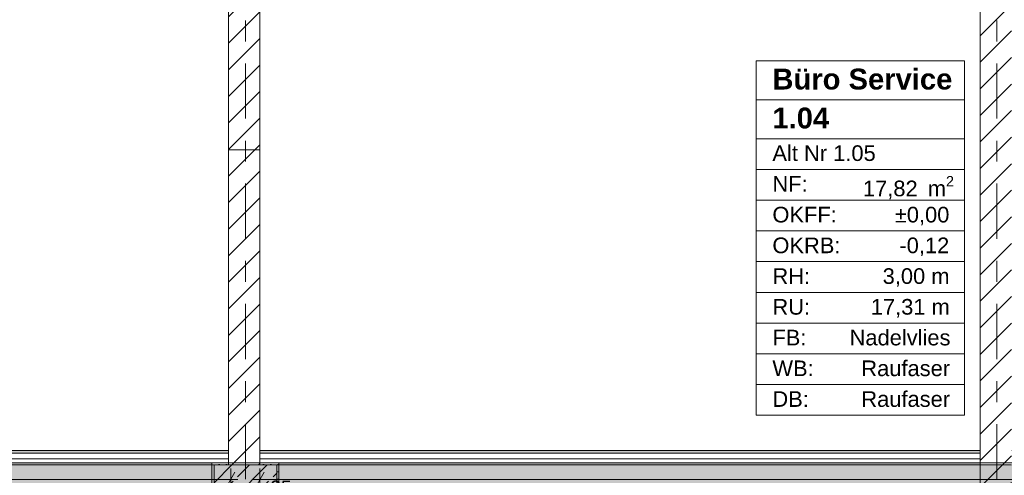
# Model space of a CAD drawing. Header units: metres. Extents: x -3.6 to 84.5, y -11 to 16.8.
# Tile 246 of 256: x 39 to 43.8, y 8.5 to 10.6. Entities that reach past the tile are written whole.
import ezdxf

# ---------------------------------------------------------------- set-up
doc = ezdxf.new("R2010")
doc.units = ezdxf.units.M
doc.header["$MEASUREMENT"] = 0
doc.linetypes.add('Strichlinie doppelt', pattern=[0.546806, 0.264583, -0.105833, 0.070556, -0.105833])
doc.linetypes.add('Wipeout_Contour', pattern=[1, 0, -1])
for name, color, linetype in [('154 - Bemaßung_ Beschriftung.Ausbau - Deckenspiegel', 7, 'Continuous'), ('401 - Zone.Raum_ Raumbegrenzung_ Whg.', 7, 'Continuous'), ('451 - Universal.Achsen Raster', 7, 'Continuous'), ('605 - Struktur.Wand Innen', 7, 'Continuous'), ('607 - Struktur.Stütze', 7, 'Continuous'), ('608 - Struktur.Träger', 7, 'Continuous'), ('653 - Abdeckung.TB Verkofferung', 7, 'Continuous')]:
    doc.layers.add(name, color=color, linetype=linetype)
doc.styles.add('ERSTELLTER_STIL_1', font='txt')
doc.styles.add('ERSTELLTER_STIL_2', font='txt')
doc.dimstyles.new('ERSTELLTER_STIL__3', dxfattribs={"dimtxt": 0.1, "dimasz": 0.0532, "dimexe": 0.18, "dimexo": 0.0625, "dimgap": 0, "dimtad": 1, "dimtih": 1, "dimtoh": 1, "dimzin": 0, "dimdsep": 46, "dimtxsty": 'ERSTELLTER_STIL_2', "dimblk": 'ARROWHEAD_2', "dimblk1": 'ARROWHEAD_2', "dimblk2": 'ARROWHEAD_2', "dimcen": 0.09, "dimse1": 1, "dimse2": 1, "dimclrd": 7, "dimclre": 7, "dimclrt": 7, "dimazin": 0, "dimtfac": 1, "dimtdec": 4, "dimtmove": 0, "dimatfit": 3, "dimfxl": 1, "dimtolj": 1, "dimtzin": 0, "dimarcsym": 0})
doc.dimstyles.new('ERSTELLTER_STIL__4', dxfattribs={"dimtxt": 0.1, "dimasz": 0.0532, "dimexe": 0.18, "dimexo": 0.0625, "dimgap": 0, "dimtad": 1, "dimtih": 1, "dimtoh": 1, "dimzin": 0, "dimdsep": 46, "dimtxsty": 'ERSTELLTER_STIL_2', "dimblk": 'ARROWHEAD_2', "dimblk1": 'ARROWHEAD_2', "dimblk2": 'ARROWHEAD_2', "dimcen": 0.09, "dimse1": 1, "dimse2": 1, "dimclrd": 7, "dimclre": 7, "dimclrt": 7, "dimazin": 0, "dimtfac": 1, "dimtdec": 4, "dimtmove": 2, "dimatfit": 3, "dimfxl": 1, "dimtolj": 1, "dimtzin": 0, "dimarcsym": 0})
pattern_1 = [(45, (0, 0), (-0.01767767, 0.01767767), [0, -0.025])]
pattern_2 = [(45, (0, 0), (-0.08485281, 0.08485281), []), (45, (-0.04243, 0.04243), (-0.08485281, 0.08485281), [0.09, -0.03])]
pattern_3 = [(45, (0, 0), (-0.0636396, 0.0636396), [])]

# ---------------------------------------------------------------- blocks, each defined once
blk = doc.blocks.new('*D275')
at = {"layer": '154 - Bemaßung_ Beschriftung.Ausbau - Deckenspiegel', "color": 7, "linetype": 'Continuous', "lineweight": 5}
for p, q in [((40.2202, 8.235), (40.1798, 8.165)), ((40.2, 8.1475), (40.2, 8.2525)), ((40.3127, 8.235), (40.2723, 8.165)), ((40.2925, 8.1475), (40.2925, 8.2525)), ((40.1658, 8.2), (40.2, 8.2)), ((40.2, 8.2), (40.2925, 8.2))]:
    blk.add_line(p, q, dxfattribs=at)
at = {"color": 254, "linetype": 'Wipeout_Contour', "lineweight": 0, "ltscale": 164.450826}
blk.add_wipeout([(40.1502, 8.2471), (40.3691, 8.2471), (40.3691, 8.39), (40.1502, 8.39)], dxfattribs=at).dxf.layer = '154 - Bemaßung_ Beschriftung.Ausbau - Deckenspiegel'
at = {"layer": '154 - Bemaßung_ Beschriftung.Ausbau - Deckenspiegel', "color": 7, "lineweight": 5, "insert": (40.1716, 8.2669), "char_height": 0.1, "attachment_point": 7, "style": 'ERSTELLTER_STIL_2'}
blk.add_mtext('\\A1;{\\pql;\\fArial|b0|i0|c0|p38;9\\fArial|b0|i0|c0|p38;\\A1{\\H.66x;\\S25^  ;}}', dxfattribs=at)
blk = doc.blocks.new('ARROWHEAD_2')
at = {"color": 0, "linetype": 'Continuous', "lineweight": 0}
for p, q in [((0, 0), (-1, 0)), ((-0.378, -0.655), (0.378, 0.655))]:
    blk.add_line(p, q, dxfattribs=at)
blk = doc.blocks.new('*D326')
at = {"layer": '154 - Bemaßung_ Beschriftung.Ausbau - Deckenspiegel', "color": 7, "linetype": 'Continuous', "lineweight": 5}
for p, q in [((33.9102, 8.465), (33.8698, 8.395)), ((33.89, 8.3775), (33.89, 8.4825)), ((40.0398, 8.395), (40.0802, 8.465)), ((40.06, 8.3775), (40.06, 8.4825)), ((33.8558, 8.43), (33.89, 8.43)), ((33.89, 8.43), (40.06, 8.43)), ((40.06, 8.43), (40.0942, 8.43))]:
    blk.add_line(p, q, dxfattribs=at)
at = {"color": 254, "linetype": 'Wipeout_Contour', "lineweight": 0, "ltscale": 151.768616}
blk.add_wipeout([(36.8232, 8.4312), (37.1268, 8.4312), (37.1268, 8.5687), (36.8232, 8.5687)], dxfattribs=at).dxf.layer = '154 - Bemaßung_ Beschriftung.Ausbau - Deckenspiegel'
at = {"layer": '154 - Bemaßung_ Beschriftung.Ausbau - Deckenspiegel', "color": 7, "lineweight": 5, "insert": (36.842, 8.45), "char_height": 0.1, "attachment_point": 7, "style": 'ERSTELLTER_STIL_2'}
blk.add_mtext('\\A1;{\\pql;\\fArial|b0|i0|c0|p38;6,17}', dxfattribs=at)
blk = doc.blocks.new('*D327')
at = {"layer": '154 - Bemaßung_ Beschriftung.Ausbau - Deckenspiegel', "color": 7, "linetype": 'Continuous', "lineweight": 5}
for p, q in [((40.2202, 8.465), (40.1798, 8.395)), ((40.2, 8.3775), (40.2, 8.4825)), ((50.8448, 8.395), (50.8852, 8.465)), ((50.865, 8.3775), (50.865, 8.4825)), ((40.1658, 8.43), (40.2, 8.43)), ((40.2, 8.43), (50.865, 8.43)), ((50.865, 8.43), (50.8992, 8.43))]:
    blk.add_line(p, q, dxfattribs=at)
at = {"color": 254, "linetype": 'Wipeout_Contour', "lineweight": 0, "ltscale": 185.285175}
blk.add_wipeout([(45.3177, 8.4312), (45.7473, 8.4312), (45.7473, 8.5687), (45.3177, 8.5687)], dxfattribs=at).dxf.layer = '154 - Bemaßung_ Beschriftung.Ausbau - Deckenspiegel'
at = {"layer": '154 - Bemaßung_ Beschriftung.Ausbau - Deckenspiegel', "color": 7, "lineweight": 5, "insert": (45.3365, 8.4306), "char_height": 0.1, "attachment_point": 7, "style": 'ERSTELLTER_STIL_2'}
blk.add_mtext('\\A1;{\\pql;\\fArial|b0|i0|c0|p38;10,66\\fArial|b0|i0|c0|p38;\\A1{\\H.66x;\\S5^  ;}}', dxfattribs=at)

msp = doc.modelspace()

# ---------------------------------------------------------------- hatches: boundary and pattern name
at = {"layer": '607 - Struktur.Stütze', "linetype": 'Continuous', "lineweight": 0, "true_color": 0x000000}
h = msp.add_hatch(dxfattribs=at)
h.set_pattern_fill('Gips_0001', color=18, style=0, pattern_type=2)
h.set_pattern_definition(pattern_1)
h.paths.add_polyline_path([(40.05, 8.51), (39.97, 8.51), (39.97, 8.09), (40.06, 8.09), (40.06, 8.1), (39.98, 8.1), (39.98, 8.5), (40.05, 8.5)])
h = msp.add_hatch(dxfattribs=at)
h.set_pattern_fill('Beton__Stahlbeton_0001', color=18, style=0, pattern_type=2)
h.set_pattern_definition(pattern_2)
h.paths.add_polyline_path([(39.98, 8.1), (40.28, 8.1), (40.28, 8.5), (39.98, 8.5)])
h = msp.add_hatch(dxfattribs=at)
h.set_pattern_fill('Gips_0001', color=18, style=0, pattern_type=2)
h.set_pattern_definition(pattern_1)
h.paths.add_polyline_path([(40.2, 8.1), (40.2, 8.09), (40.29, 8.09), (40.29, 8.51), (40.2, 8.51), (40.2, 8.5), (40.28, 8.5), (40.28, 8.1)])
at = {"layer": '608 - Struktur.Träger', "linetype": 'Continuous', "lineweight": 0, "true_color": 0x000000}
h = msp.add_hatch(dxfattribs=at)
h.set_pattern_fill('Gips_0001', color=18, style=0, pattern_type=2)
h.set_pattern_definition(pattern_1)
h.paths.add_polyline_path([(39.97, 8.51), (36.59, 8.51), (36.59, 8.5), (39.97, 8.5)])
at = {"layer": '653 - Abdeckung.TB Verkofferung', "linetype": 'Continuous', "lineweight": 0, "true_color": 0x000000}
h = msp.add_hatch(dxfattribs=at)
h.set_pattern_fill('Gips_0001', color=18, style=0, pattern_type=2)
h.set_pattern_definition(pattern_1)
h.paths.add_polyline_path([(40.05, 8.5695), (36.59, 8.5695), (36.59, 8.557), (40.05, 8.557)])
h = msp.add_hatch(dxfattribs=at)
h.set_pattern_fill('Gips_0001', color=18, style=0, pattern_type=2)
h.set_pattern_definition(pattern_1)
h.paths.add_polyline_path([(43.65, 8.5695), (40.2, 8.5695), (40.2, 8.557), (43.65, 8.557)])

# ---------------------------------------------------------------- linework, layer by layer
at = {"layer": '401 - Zone.Raum_ Raumbegrenzung_ Whg.', "color": 7, "linetype": 'Continuous', "lineweight": 9}
for p, q in [((43.575, 10.4372), (42.5758, 10.4372)), ((42.5758, 10.4372), (42.5758, 8.7381)), ((42.5758, 10.4372), (43.575, 10.4372)), ((42.5758, 10.2506), (42.5758, 10.4372)), ((43.575, 8.7381), (43.575, 10.4372)), ((43.575, 10.4372), (43.575, 10.2506)), ((43.575, 10.2506), (42.5758, 10.2506)), ((42.5758, 10.2506), (43.575, 10.2506)), ((42.5758, 10.0639), (42.5758, 10.2506)), ((43.575, 10.2506), (43.575, 10.0639)), ((43.575, 10.0639), (42.5758, 10.0639)), ((42.5758, 10.0639), (43.575, 10.0639)), ((42.5758, 9.9166), (42.5758, 10.0639)), ((43.575, 10.0639), (43.575, 9.9166)), ((43.575, 9.9166), (42.5758, 9.9166)), ((42.5758, 9.9166), (43.575, 9.9166)), ((42.5758, 9.7693), (42.5758, 9.9166)), ((43.575, 9.9166), (43.575, 9.7693)), ((43.575, 9.7693), (42.5758, 9.7693)), ((42.5758, 9.7693), (43.575, 9.7693)), ((42.5758, 9.622), (42.5758, 9.7693)), ((43.575, 9.7693), (43.575, 9.622)), ((43.575, 9.622), (42.5758, 9.622)), ((42.5758, 9.622), (43.575, 9.622)), ((42.5758, 9.4747), (42.5758, 9.622)), ((43.575, 9.622), (43.575, 9.4747)), ((43.575, 9.4747), (42.5758, 9.4747)), ((42.5758, 9.4747), (43.575, 9.4747)), ((42.5758, 9.3273), (42.5758, 9.4747)), ((43.575, 9.4747), (43.575, 9.3273)), ((43.575, 9.3273), (42.5758, 9.3273)), ((42.5758, 9.3273), (43.575, 9.3273)), ((42.5758, 9.18), (42.5758, 9.3273)), ((43.575, 9.3273), (43.575, 9.18)), ((43.575, 9.18), (42.5758, 9.18)), ((42.5758, 9.18), (43.575, 9.18)), ((42.5758, 9.0327), (42.5758, 9.18)), ((43.575, 9.18), (43.575, 9.0327)), ((43.575, 9.0327), (42.5758, 9.0327)), ((42.5758, 9.0327), (43.575, 9.0327)), ((42.5758, 8.8854), (42.5758, 9.0327)), ((43.575, 9.0327), (43.575, 8.8854)), ((43.575, 8.8854), (42.5758, 8.8854)), ((42.5758, 8.8854), (43.575, 8.8854)), ((42.5758, 8.7381), (42.5758, 8.8854)), ((43.575, 8.8854), (43.575, 8.7381)), ((42.5758, 8.7381), (43.575, 8.7381)), ((43.575, 8.7381), (42.5758, 8.7381))]:
    msp.add_line(p, q, dxfattribs=at)
at = {"layer": '607 - Struktur.Stütze', "color": 7, "linetype": 'Continuous', "lineweight": 5, "flags": 128}
for points in [[(40.05, 8.51), (39.97, 8.51), (39.97, 8.09), (40.06, 8.09)], [(40.2, 8.09), (40.29, 8.09), (40.29, 8.51), (40.2, 8.51)]]:
    msp.add_lwpolyline(points, dxfattribs=at)
at = {"layer": '607 - Struktur.Stütze', "color": 7, "linetype": 'Continuous', "lineweight": 13, "flags": 128}
msp.add_lwpolyline([(39.98, 8.1), (40.28, 8.1), (40.28, 8.5), (39.98, 8.5)], close=True, dxfattribs=at)
at = {"layer": '608 - Struktur.Träger', "color": 7, "linetype": 'Continuous', "lineweight": 5}
for p, q in [((39.97, 8.51), (36.59, 8.51)), ((39.97, 8.51), (39.97, 8.5)), ((40.29, 8.51), (40.29, 8.5))]:
    msp.add_line(p, q, dxfattribs=at)
at = {"layer": '608 - Struktur.Träger', "color": 7, "linetype": 'Continuous', "lineweight": 13}
msp.add_line((39.97, 8.5), (36.59, 8.5), dxfattribs=at)
at = {"layer": '653 - Abdeckung.TB Verkofferung', "color": 7, "linetype": 'Continuous', "lineweight": 9}
msp.add_line((46.9575, 8.5695), (36.4725, 8.5695), dxfattribs=at)
at = {"layer": '653 - Abdeckung.TB Verkofferung', "color": 7, "linetype": 'Continuous', "lineweight": 5}
for p, q in [((40.05, 8.5695), (36.59, 8.5695)), ((40.05, 8.557), (36.59, 8.557)), ((43.65, 8.5695), (40.2, 8.5695)), ((43.65, 8.557), (40.2, 8.557)), ((40.05, 8.53), (36.59, 8.53)), ((40.05, 8.51), (36.59, 8.51)), ((43.65, 8.53), (40.2, 8.53)), ((43.65, 8.51), (40.2, 8.51))]:
    msp.add_line(p, q, dxfattribs=at)
at = {"layer": '653 - Abdeckung.TB Verkofferung', "color": 7, "linetype": 'Continuous', "lineweight": 5, "flags": 128}
for points in [[(40.05, 8.5695), (40.05, 8.557), (40.05, 8.53), (40.05, 8.51)], [(40.2, 8.5695), (40.2, 8.557), (40.2, 8.53), (40.2, 8.51)], [(43.65, 8.5695), (43.65, 8.557), (43.65, 8.53), (43.65, 8.51)]]:
    msp.add_lwpolyline(points, dxfattribs=at)

# ---------------------------------------------------------------- texts
at = {"layer": '401 - Zone.Raum_ Raumbegrenzung_ Whg.', "color": 7, "lineweight": 9, "attachment_point": 1}
for s, insert, char_height, style in [('\\A1;{\\pqj;\\pt0;\\fArial|b1|i0|c0|p38;}', (43.4964, 10.4224), 0.1, 'ERSTELLTER_STIL_1'), ('\\A1;{\\pqj;\\pt0;\\fArial|b1|i0|c0|p38;Büro Service}', (42.6543, 10.3996), 0.1, 'ERSTELLTER_STIL_1'), ('\\A1;{\\pqj;\\pt0;\\fArial|b1|i0|c0|p38;}', (43.4964, 10.2358), 0.1, 'ERSTELLTER_STIL_1'), ('\\A1;{\\pql;\\pt0;\\fArial|b1|i0|c0|p38;1.04}', (42.6543, 10.213), 0.1, 'ERSTELLTER_STIL_1'), ('\\A1;{\\pqj;\\pt0;\\fArial|b0|i0|c0|p38;}', (43.4964, 10.0492), 0.075, 'ERSTELLTER_STIL_2'), ('\\A1;{\\pqj;\\pt0;\\fArial|b0|i0|c0|p38;Alt Nr 1.05}', (42.6543, 10.0321), 0.075, 'ERSTELLTER_STIL_2'), ('\\A1;{\\pqj;\\pt0;\\fArial|b0|i0|c0|p38;NF: }', (42.6543, 9.8848), 0.075, 'ERSTELLTER_STIL_2'), ('\\A1;{\\pql;\\pt0,0.05;\\fArial|b0|i0|c0|p38;17,82\\fArial|b0|i0|c0|p38;\\A1{\\H.66x;\\S^  ;}\\fArial|b0|i0|c0|p38; m\\fArial|b0|i0|c0|p38;\\A1{\\H.66x;\\S2^  ;}}', (43.0879, 9.8848), 0.075, 'ERSTELLTER_STIL_2'), ('\\A1;{\\pqj;\\pt0;\\fArial|b0|i0|c0|p38;OKFF: }', (42.6543, 9.7374), 0.075, 'ERSTELLTER_STIL_2'), ('\\A1;{\\pqj;\\pt0;\\fArial|b0|i0|c0|p38;±0,00}', (43.2406, 9.7374), 0.075, 'ERSTELLTER_STIL_2'), ('\\A1;{\\pqj;\\pt0;\\fArial|b0|i0|c0|p38;OKRB: }', (42.6543, 9.5901), 0.075, 'ERSTELLTER_STIL_2'), ('\\A1;{\\pqj;\\pt0;\\fArial|b0|i0|c0|p38;-0,12}', (43.2626, 9.5901), 0.075, 'ERSTELLTER_STIL_2'), ('\\A1;{\\pqj;\\pt0;\\fArial|b0|i0|c0|p38;RH: }', (42.6543, 9.4428), 0.075, 'ERSTELLTER_STIL_2'), ('\\A1;{\\pqj;\\pt0;\\fArial|b0|i0|c0|p38;3,00 m}', (43.1823, 9.4428), 0.075, 'ERSTELLTER_STIL_2'), ('\\A1;{\\pqj;\\pt0;\\fArial|b0|i0|c0|p38;RU: }', (42.6543, 9.2955), 0.075, 'ERSTELLTER_STIL_2'), ('\\A1;{\\pqj;\\pt0;\\fArial|b0|i0|c0|p38;17,31 m}', (43.1254, 9.2955), 0.075, 'ERSTELLTER_STIL_2'), ('\\A1;{\\pqj;\\pt0;\\fArial|b0|i0|c0|p38;Nadelvlies}', (43.0239, 9.1481), 0.075, 'ERSTELLTER_STIL_2'), ('\\A1;{\\pqj;\\pt0;\\fArial|b0|i0|c0|p38;FB: }', (42.6543, 9.1481), 0.075, 'ERSTELLTER_STIL_2'), ('\\A1;{\\pqj;\\pt0;\\fArial|b0|i0|c0|p38;WB: }', (42.6543, 9.0008), 0.075, 'ERSTELLTER_STIL_2'), ('\\A1;{\\pqj;\\pt0;\\fArial|b0|i0|c0|p38;Raufaser}', (43.0802, 9.0008), 0.075, 'ERSTELLTER_STIL_2'), ('\\A1;{\\pqj;\\pt0;\\fArial|b0|i0|c0|p38;DB: }', (42.6543, 8.8535), 0.075, 'ERSTELLTER_STIL_2'), ('\\A1;{\\pqj;\\pt0;\\fArial|b0|i0|c0|p38;Raufaser}', (43.0802, 8.8535), 0.075, 'ERSTELLTER_STIL_2')]:
    msp.add_mtext(s, dxfattribs=dict(at, insert=insert, char_height=char_height, style=style))

# ---------------------------------------------------------------- next in the draw order: wipeouts: each hides what was drawn before it
at = {"color": 254, "linetype": 'Wipeout_Contour', "lineweight": 0, "ltscale": 180.208803}
msp.add_wipeout([(43.65, 13), (43.65, 8.24), (43.8, 8.24), (43.8, 13)], dxfattribs=at).dxf.layer = '605 - Struktur.Wand Innen'
at = {"color": 254, "linetype": 'Wipeout_Contour', "lineweight": 0, "ltscale": 164.743693}
msp.add_wipeout([(40.2, 10.01), (40.05, 10.01), (40.05, 8.5), (40.2, 8.5)], dxfattribs=at).dxf.layer = '605 - Struktur.Wand Innen'

# ---------------------------------------------------------------- next in the draw order: hatches: boundary and pattern name
at = {"layer": '605 - Struktur.Wand Innen', "linetype": 'Continuous', "lineweight": 0, "true_color": 0x000000}
h = msp.add_hatch(dxfattribs=at)
h.set_pattern_fill('MW_Ziegel_0001', color=18, style=0, pattern_type=2)
h.set_pattern_definition(pattern_3)
h.paths.add_polyline_path([(43.65, 13), (43.65, 8.24), (43.8, 8.24), (43.8, 13)])
h = msp.add_hatch(dxfattribs=at)
h.set_pattern_fill('MW_Ziegel_0001', color=18, style=0, pattern_type=2)
h.set_pattern_definition(pattern_3)
h.paths.add_polyline_path([(40.05, 10.85), (40.05, 10.01), (40.2, 10.01), (40.2, 10.85)])
h = msp.add_hatch(dxfattribs=at)
h.set_pattern_fill('MW_Ziegel_0001', color=18, style=0, pattern_type=2)
h.set_pattern_definition(pattern_3)
h.paths.add_polyline_path([(40.2, 10.01), (40.05, 10.01), (40.05, 8.5), (40.2, 8.5)])
at = {"layer": '608 - Struktur.Träger', "linetype": 'Continuous', "lineweight": 0, "true_color": 0x000000}
h = msp.add_hatch(dxfattribs=at)
h.set_pattern_fill('Beton__Stahlbeton_0001', color=18, style=0, pattern_type=2)
h.set_pattern_definition(pattern_2)
h.paths.add_polyline_path([(0.69, 8.5), (0.38, 8.5), (0.38, 8.1), (0.69, 8.1), (7.57, 8.1), (7.89, 8.1), (11.17, 8.1), (11.49, 8.1), (14.77, 8.1), (15.09, 8.1), (18.37, 8.1), (18.69, 8.1), (25.57, 8.1), (25.89, 8.1), (32.77, 8.1), (33.09, 8.1), (39.97, 8.1), (40.29, 8.1), (47.17, 8.1), (47.49, 8.1), (50.77, 8.1), (51.09, 8.1), (54.37, 8.1), (54.69, 8.1), (61.57, 8.1), (61.88, 8.1), (61.88, 8.5), (61.57, 8.5), (58.08, 8.5), (58.03, 8.5), (54.69, 8.5), (54.37, 8.5), (51.09, 8.5), (50.77, 8.5), (47.49, 8.5), (47.17, 8.5), (43.8, 8.5), (43.65, 8.5), (40.29, 8.5), (39.97, 8.5), (36.59, 8.5), (36.4575, 8.5), (33.09, 8.5), (32.77, 8.5), (29.3875, 8.5), (29.255, 8.5), (25.89, 8.5), (25.57, 8.5), (22.25, 8.5), (22.03, 8.5), (18.69, 8.5), (18.37, 8.5), (15.09, 8.5), (14.77, 8.5), (11.49, 8.5), (11.17, 8.5), (7.89, 8.5), (7.57, 8.5)])
h = msp.add_hatch(dxfattribs=at)
h.set_pattern_fill('Gips_0001', color=18, style=0, pattern_type=2)
h.set_pattern_definition(pattern_1)
h.paths.add_polyline_path([(40.29, 8.5), (43.65, 8.5), (43.65, 8.51), (40.29, 8.51)])

# ---------------------------------------------------------------- next in the draw order: linework, layer by layer
at = {"layer": '605 - Struktur.Wand Innen', "color": 7, "linetype": 'Continuous', "lineweight": 18, "flags": 128}
for points in [[(43.65, 13), (43.65, 8.24)], [(40.05, 10.85), (40.05, 10.01)], [(40.2, 10.01), (40.2, 10.85)], [(40.05, 10.01), (40.05, 8.5)], [(40.2, 10.01), (40.05, 10.01)], [(40.05, 10.01), (40.2, 10.01)], [(40.2, 8.5), (40.2, 10.01)]]:
    msp.add_lwpolyline(points, dxfattribs=at)
at = {"layer": '608 - Struktur.Träger', "color": 7, "linetype": 'Continuous', "lineweight": 13}
for p, q in [((0.38, 8.51), (61.88, 8.51)), ((40.29, 8.5), (39.97, 8.5)), ((43.65, 8.5), (40.29, 8.5)), ((43.8, 8.5), (43.65, 8.5))]:
    msp.add_line(p, q, dxfattribs=at)
at = {"layer": '608 - Struktur.Träger', "color": 7, "linetype": 'Continuous', "lineweight": 5}
for q in [(40.29, 8.51), (43.65, 8.5)]:
    msp.add_line((43.65, 8.51), q, dxfattribs=at)

# ---------------------------------------------------------------- next in the draw order: dimensions: what is measured, and where the dimension line sits
at = {"layer": '154 - Bemaßung_ Beschriftung.Ausbau - Deckenspiegel', "color": 7, "linetype": 'Continuous', "lineweight": 5}
for base, p1, p2, dimstyle, picture, middle in [((40.2925, 8.2), (40.2, 8.09), (40.2925, 8.09), 'ERSTELLTER_STIL__4', '*D275', (40.3829, 8.3185)), ((40.06, 8.43), (33.89, 8.09), (40.06, 8.09), 'ERSTELLTER_STIL__3', '*D326', (36.9718, 8.5))]:
    dim = msp.add_linear_dim(base=base, p1=p1, p2=p2, dimstyle=dimstyle, dxfattribs=at)
    dim.commit()
    dim.dimension.update_dxf_attribs({"geometry": picture, "text_midpoint": middle, "dimtype": 160})

# ---------------------------------------------------------------- next in the draw order: linework, layer by layer
at = {"layer": '451 - Universal.Achsen Raster', "color": 160, "linetype": 'Strichlinie doppelt', "lineweight": 9, "true_color": 0x3232ff}
msp.add_line((40.13, -10.585), (40.13, 16.355), dxfattribs=at)

# ---------------------------------------------------------------- next in the draw order: dimensions: what is measured, and where the dimension line sits
at = {"layer": '154 - Bemaßung_ Beschriftung.Ausbau - Deckenspiegel', "color": 7, "linetype": 'Continuous', "lineweight": 5}
dim = msp.add_linear_dim(base=(50.8649891, 8.4299823), p1=(40.199989, 8.0899823), p2=(50.8649891, 8.0899823), dimstyle='ERSTELLTER_STIL__3', dxfattribs=at)
dim.commit()
dim.dimension.update_dxf_attribs({"geometry": '*D327', "text_midpoint": (45.6395343, 8.4999823), "dimtype": 160})

# ---------------------------------------------------------------- next in the draw order: linework, layer by layer
at = {"layer": '451 - Universal.Achsen Raster', "color": 160, "linetype": 'Strichlinie doppelt', "lineweight": 9, "true_color": 0x3232ff}
msp.add_line((43.73, -10.585), (43.73, 16.355), dxfattribs=at)

doc.saveas('drawing.dxf')
